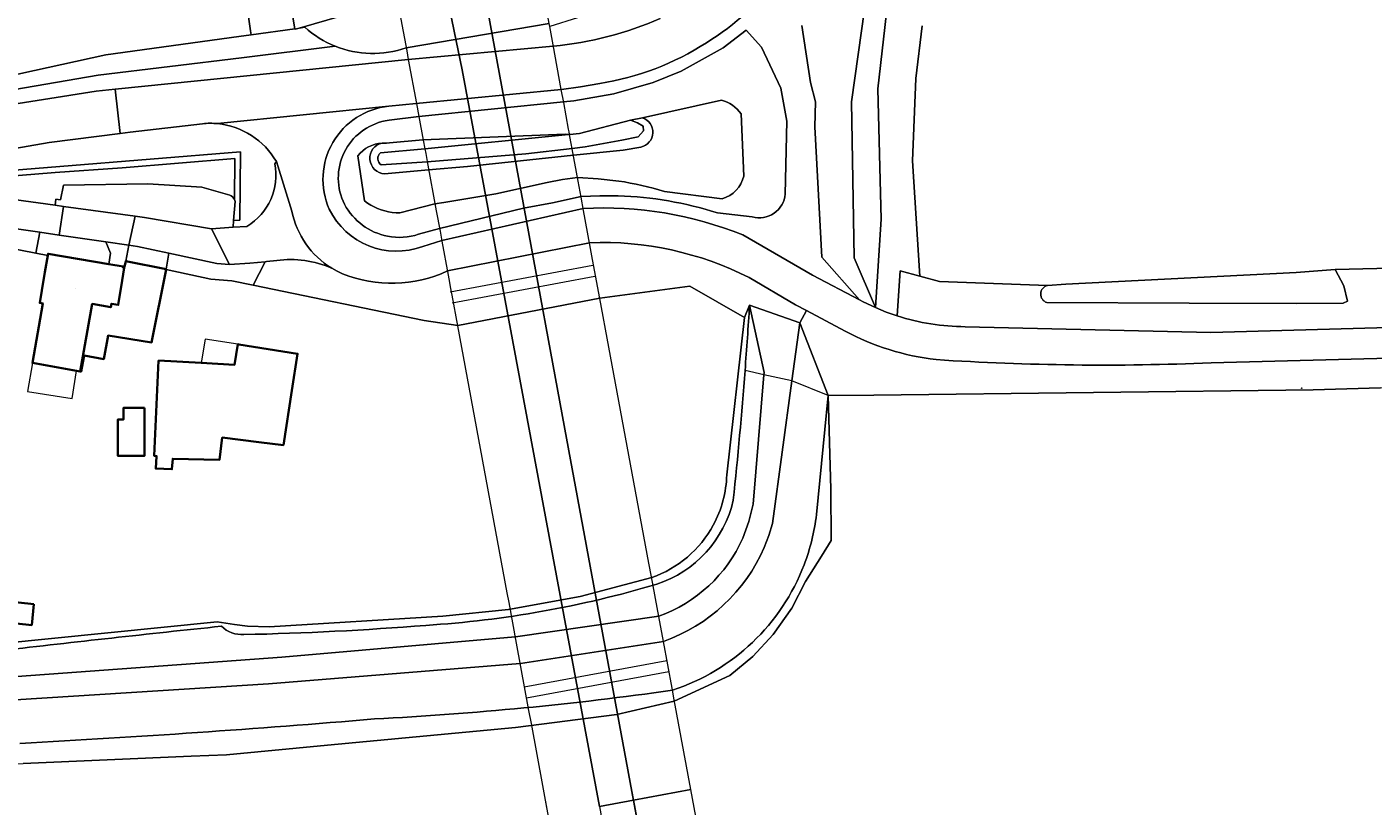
# Model space of a CAD drawing. Header units: metres. Extents: x 200176 to 205485, y 394066 to 399855.
# Tile 160 of 230: x 204292 to 204473, y 395805 to 395909. Entities that reach past the tile are written whole.
import ezdxf
from ezdxf.enums import TextEntityAlignment as Align

# ---------------------------------------------------------------- set-up
doc = ezdxf.new("R2010")
doc.units = ezdxf.units.M
doc.layers.get('0').update_dxf_attribs({"lineweight": 25})
for name, color, linetype, lineweight in [('B-WE-GR-BEPLANTING_CULTUUR_BOSPLANTSOEN-GV', 90, 'Continuous', 18), ('B-WE-GR-BOS_LOOF-GV', 40, 'Continuous', 13), ('B-WE-GR-BOUWLAND-GV', 80, 'Continuous', 13), ('B-WE-GR-GRAS-GV', 60, 'Continuous', 13), ('B-WE-GR-GROENVOORZIENING-GV', 80, 'Continuous', 18), ('B-WE-GR-HAAG-GV', 90, 'Continuous', 13), ('B-WE-GR-HOUTWAL-GV', 40, 'Continuous', 13), ('B-WE-GW-TALUD_KRUIN-G', 90, 'Continuous', 18), ('B-WE-IE-MEUBILAIR_WEGMEUBILAIR-S', 7, 'Continuous', 25), ('B-WE-IE-TERREINAFSCHEIDING_KUNSTMATIG_HEKWERK-G', 20, 'IE-TERREINAFSCHEIDING-KUNSTMATIG', 18), ('B-WE-KW-KUNSTWERK-GV', 170, 'Continuous', 18), ('B-WE-KW-KUNSTWERK_GELUIDSWERING_SCHERM-G', 170, 'Continuous', 18), ('B-WE-OG-BEBOUWING-GV', 7, 'Continuous', 35), ('B-WE-OG-BEBOUWING-T18', 10, 'Continuous', 18), ('B-WE-OG-BEBOUWING_LUIFEL-GV', 7, 'Continuous', 18), ('B-WE-OG-TERREIN_CULTUURSCHEIDING-GV', 7, 'Continuous', 18), ('B-WE-OG-TERREIN_ERF-GV', 7, 'Continuous', 18), ('B-WE-OG-TERREIN_ONBEGROEID-GV', 7, 'Continuous', 18), ('B-WE-OG-WATER-GV', 130, 'Continuous', 18), ('B-WE-OG-WATER_GREPPEL-GV', 160, 'Continuous', 18), ('B-WE-OG-WATER_SLOOT-GV', 120, 'Continuous', 18), ('B-WE-OG-WEG-GV', 7, 'Continuous', 18), ('B-WE-VH-VERHARDING_ASFALT-GV', 252, 'Continuous', 18), ('B-WE-VH-VERHARDING_BETONSTRAATSTEEN-GV', 252, 'Continuous', 18), ('B-WE-VH-VERHARDING_FUNDERING_ZAND-GV', 7, 'Continuous', 18)]:
    doc.layers.add(name, color=color, linetype=linetype, lineweight=lineweight)
doc.styles.add('NLCS-ISO-M20-T18', font='NLCS-ISO.ttf', dxfattribs={"height": 0.036})
doc.linetypes.add('IE-TERREINAFSCHEIDING-KUNSTMATIG', pattern='A,4,[82,NLCS.shx,S=0.75,R=90,X=0,Y=0],4,-2', length=10)

# ---------------------------------------------------------------- blocks, each defined once
blk = doc.blocks.new('SIE-WEG_ZITBANK-SO')
at = {"color": 0, "linetype": 'ByBlock', "lineweight": 18}
blk.add_lwpolyline([(-0.9, -1.6), (-0.9, -0.2), (1.1, -0.2), (1.1, -1.6), (1.3, -1.6), (1.3, -0.2), (1.5, 1.8), (1.3, 1.8), (1.1, 0), (-1.1, 0), (-1.1, -1.6)], close=True, dxfattribs=at)

msp = doc.modelspace()

# ---------------------------------------------------------------- linework, layer by layer
at = {"layer": 'B-WE-GR-BEPLANTING_CULTUUR_BOSPLANTSOEN-GV', "flags": 128}
msp.add_lwpolyline([(204293.154, 396118.978), (204312.579, 396013.37), (204312.527, 396012.112), (204310.933, 396011.669), (204328.276, 395909.164), (204328.29, 395909.08), (204328.851, 395909.244), (204342.002, 395913.095), (204341.904, 395913.614), (204341.475, 395915.926), (204337.433, 395936.861), (204335.451, 395948.034), (204333.313, 395960.083), (204333.145, 395960.974), (204327.685, 395989.956), (204319.643, 396033.732), (204310.51, 396083.276)], dxfattribs=at)
at = {"layer": 'B-WE-GR-BOS_LOOF-GV', "flags": 128}
msp.add_lwpolyline([(204321.433, 395915.181), (204322.306, 395908.879), (204322.403, 395908.35), (204328.276, 395909.164), (204310.933, 396011.669), (204281.712, 396006.454), (204281.934, 395992.577), (204284.672, 395983.271), (204289.964, 395971.337), (204297.994, 395946.964), (204313.689, 395963.889), (204317.305, 395939.976)], close=True, dxfattribs=at)
for points in [[(204343.195, 395906.583), (204362.395, 395909.88), (204361.152, 395916.622), (204360.58, 395916.517), (204354.646, 395915.424), (204353.513, 395915.215), (204348.547, 395914.3), (204342.002, 395913.095), (204328.851, 395909.244)], [(204328.851, 395909.244), (204329.586, 395909.346)]]:
    msp.add_lwpolyline(points, dxfattribs=at)
at = {"layer": 'B-WE-GR-BOS_LOOF-GV'}
for points in [[(204329.586, 395909.346, 0.0881099), (204333.679, 395906.817)], [(204333.679, 395906.817, 0.178647), (204343.195, 395906.583)]]:
    msp.add_lwpolyline(points, format="xyb", dxfattribs=at)
at = {"layer": 'B-WE-GR-BOUWLAND-GV', "flags": 128}
msp.add_lwpolyline([(204412.506, 395909.532), (204411.635, 395902.46), (204411.205, 395891.422), (204412.178, 395875.932), (204414.827, 395875.213), (204429.307, 395874.71), (204431.769, 395874.852), (204462.711, 395876.431), (204467.92, 395876.822), (204477.243, 395877.082)], dxfattribs=at)
at = {"layer": 'B-WE-GR-GRAS-GV', "flags": 128}
for points in [[(204265.026, 395896.184), (204265.109, 395895.895), (204269.057, 395898.219), (204273.687, 395899.235), (204302.893, 395905.646), (204320.748, 395908.121), (204322.403, 395908.35), (204322.306, 395908.879), (204321.433, 395915.181), (204317.305, 395939.976), (204313.689, 395963.889), (204297.994, 395946.964), (204289.964, 395971.337), (204284.672, 395983.271), (204281.934, 395992.577), (204281.712, 396006.454), (204279.201, 396006.001)], [(204396.32, 395909.578), (204397.491, 395901.942), (204398.147, 395899.362), (204398.07, 395896.004), (204399.031, 395878.482), (204404.079, 395872.744), (204404.577, 395872.482), (204406.201, 395871.715), (204403.349, 395878.407), (204403.016, 395899.337), (204405.63, 395918.145)], [(204391.288, 395839.534), (204391.907, 395841.111), (204392.409, 395842.729), (204395.001, 395861.88), (204396.056, 395869.676), (204389.309, 395872.048), (204391.272, 395863.017), (204391.247, 395862.716), (204389.779, 395845.345), (204389.226, 395843.018), (204388.393, 395840.776)], [(204398.3, 395843.936), (204399.885, 395859.916), (204396.056, 395869.676), (204395.001, 395861.88), (204392.409, 395842.729), (204391.907, 395841.111), (204391.288, 395839.534)], [(204474.003, 395860.974), (204464.979, 395860.683), (204406.016, 395859.968), (204399.885, 395859.916), (204400.203, 395847.338), (204400.252, 395840.449), (204398.957, 395838.369), (204396.829, 395834.951), (204394.974, 395831.378), (204392.498, 395827.846), (204389.766, 395824.893), (204386.653, 395822.344), (204379.186, 395818.891), (204371.48, 395817.093), (204357.902, 395815.367), (204332.635, 395812.98), (204319.101, 395811.702), (204314.336, 395811.495), (204291.778, 395810.512)], [(204377.128, 395830.295), (204377.11, 395830.292), (204357.883, 395827.536), (204357.825, 395827.531), (204326.525, 395824.804), (204290.958, 395822.215), (204265.731, 395820.379), (204264.661, 395820.337), (204264.758, 395822.641), (204256.811, 395822.754), (204256.886, 395821.043)], [(204259.084, 395803.264), (204263.187, 395803.231), (204263.726, 395803.231), (204263.477, 395804.875), (204264.395, 395816.418), (204264.538, 395817.437), (204324.713, 395821.234), (204358.491, 395823.931), (204358.553, 395823.936), (204377.736, 395826.917), (204377.753, 395826.92)], [(204377.753, 395826.92), (204377.736, 395826.917), (204358.553, 395823.936), (204358.491, 395823.931), (204324.713, 395821.234)], [(204324.713, 395821.234), (204264.538, 395817.437), (204264.395, 395816.418), (204263.477, 395804.875)]]:
    msp.add_lwpolyline(points, dxfattribs=at)
at = {"layer": 'B-WE-GR-GRAS-GV'}
for points in [[(204396.635, 395837.207, 0.0614042), (204398.3, 395843.936)], [(204388.393, 395840.776, -0.2050153), (204377.128, 395830.295)], [(204377.753, 395826.92, 0.2079339), (204391.288, 395839.534)], [(204391.288, 395839.534, -0.2079339), (204377.753, 395826.92)], [(204378.967, 395820.356, 0.2258814), (204396.635, 395837.207)], [(204338.966, 395816.502, 0.0221581), (204378.967, 395820.356)], [(204291.358, 395813.218, 0.0073486), (204338.966, 395816.502)]]:
    msp.add_lwpolyline(points, format="xyb", dxfattribs=at)
at = {"layer": 'B-WE-GR-GROENVOORZIENING-GV', "flags": 128}
for points in [[(204388.393, 395840.776), (204389.226, 395843.018), (204389.779, 395845.345), (204391.247, 395862.716), (204391.272, 395863.017), (204389.309, 395872.048)], [(204264.758, 395822.641), (204264.661, 395820.337), (204265.731, 395820.379), (204290.958, 395822.215), (204326.525, 395824.804), (204357.825, 395827.531), (204357.883, 395827.536), (204377.11, 395830.292), (204377.128, 395830.295)]]:
    msp.add_lwpolyline(points, dxfattribs=at)
at = {"layer": 'B-WE-GR-GROENVOORZIENING-GV'}
for points in [[(204389.309, 395872.048, -0.0035592), (204388.702, 395863.283)], [(204388.702, 395863.283, -0.0070465), (204387.129, 395845.867)], [(204387.129, 395845.867, -0.2633579), (204376.849, 395834.59)], [(204377.128, 395830.295, 0.2050153), (204388.393, 395840.776)], [(204376.849, 395834.59, -0.0564141), (204345.863, 395829.071)], [(204318.397, 395828.949, 0.0028097), (204288.979, 395825.704)], [(204321.419, 395827.831, -0.2111152), (204318.397, 395828.949)], [(204345.863, 395829.071, -0.0145555), (204321.419, 395827.831)]]:
    msp.add_lwpolyline(points, format="xyb", dxfattribs=at)
at = {"layer": 'B-WE-GR-HAAG-GV', "flags": 128}
for points in [[(204320.036, 395883.392), (204320.889, 395883.444), (204320.967, 395892.615), (204284.53, 395889.688), (204284.553, 395888.937), (204296.088, 395889.836), (204305.065, 395890.484), (204320.202, 395891.72), (204320.152, 395886.219)], [(204320.248, 395885.947), (204320.036, 395883.392)]]:
    msp.add_lwpolyline(points, dxfattribs=at)
at = {"layer": 'B-WE-GR-HAAG-GV'}
msp.add_lwpolyline([(204320.152, 395886.219, -0.0569247), (204320.248, 395885.947)], format="xyb", dxfattribs=at)
at = {"layer": 'B-WE-GR-HOUTWAL-GV', "flags": 128}
for points in [[(204322.403, 395908.35), (204320.748, 395908.121), (204302.893, 395905.646), (204273.687, 395899.235), (204269.057, 395898.219), (204265.109, 395895.895), (204265.341, 395895.087), (204274.162, 395897.504), (204280.713, 395899.299), (204301.865, 395902.904), (204321.098, 395905.27), (204333.679, 395906.817)], [(204329.586, 395909.346), (204328.851, 395909.244), (204328.29, 395909.08), (204328.276, 395909.164), (204322.403, 395908.35)]]:
    msp.add_lwpolyline(points, dxfattribs=at)
at = {"layer": 'B-WE-GR-HOUTWAL-GV'}
msp.add_lwpolyline([(204333.679, 395906.817, -0.0881099), (204329.586, 395909.346)], format="xyb", dxfattribs=at)
at = {"layer": 'B-WE-GW-TALUD_KRUIN-G', "flags": 128}
for points in [[(204396.32, 395909.578), (204397.491, 395901.942), (204398.147, 395899.362), (204398.07, 395896.004), (204399.031, 395878.482), (204404.079, 395872.744)], [(204394.092, 395886.955), (204394.308, 395896.749), (204393.52, 395901.197), (204390.9, 395906.671), (204388.871, 395908.965), (204385.784, 395906.602), (204380.143, 395903.477), (204376.35, 395901.94), (204371.087, 395900.433), (204365.736, 395899.48), (204364.351, 395899.347), (204364.336, 395899.345), (204344.888, 395897.36), (204340.916, 395896.87), (204340.655, 395896.832), (204340.395, 395896.784)], [(204265.341, 395895.087), (204274.162, 395897.504), (204280.713, 395899.299), (204301.865, 395902.904), (204321.098, 395905.27), (204333.679, 395906.817)], [(204344.882, 395881.561), (204347.686, 395882.328), (204358.941, 395885.07), (204362.836, 395885.782), (204366.68, 395886.619), (204366.705, 395886.624), (204369.191, 395886.739), (204371.679, 395886.726)], [(204384.996, 395884.425), (204389.671, 395883.904)], [(204388.393, 395840.776), (204389.226, 395843.018), (204389.779, 395845.345), (204391.247, 395862.716), (204391.272, 395863.017), (204389.309, 395872.048)], [(204396.056, 395869.676), (204395.001, 395861.88), (204392.409, 395842.729), (204391.907, 395841.111), (204391.288, 395839.534)], [(204264.661, 395820.337), (204265.731, 395820.379), (204290.958, 395822.215), (204326.525, 395824.804), (204357.825, 395827.531), (204357.883, 395827.536), (204377.11, 395830.292), (204377.128, 395830.295)], [(204377.753, 395826.92), (204377.736, 395826.917), (204358.553, 395823.936), (204358.491, 395823.931), (204324.713, 395821.234), (204264.538, 395817.437), (204264.395, 395816.418), (204263.477, 395804.875)]]:
    msp.add_lwpolyline(points, dxfattribs=at)
at = {"layer": 'B-WE-GW-TALUD_KRUIN-G'}
for points in [[(204340.395, 395896.784, 0.4959084), (204334.935, 395885.585)], [(204371.679, 395886.726, -0.070204), (204384.996, 395884.425)], [(204389.671, 395883.904, 0.4702821), (204394.092, 395886.955)], [(204334.935, 395885.585, 0.2262337), (204340.701, 395881.309)], [(204340.701, 395881.309, 0.1277323), (204344.882, 395881.561)], [(204377.128, 395830.295, 0.2050153), (204388.393, 395840.776)], [(204391.288, 395839.534, -0.2079339), (204377.753, 395826.92)]]:
    msp.add_lwpolyline(points, format="xyb", dxfattribs=at)
at = {"layer": 'B-WE-IE-TERREINAFSCHEIDING_KUNSTMATIG_HEKWERK-G', "flags": 128}
for points in [[(204388.618, 395870.407), (204381.302, 395874.602), (204369.229, 395872.985)], [(204350.162, 395869.342), (204369.194, 395872.978)], [(204369.194, 395872.978), (204369.229, 395872.985)], [(204388.618, 395870.407), (204386.252, 395849.28)], [(204391.247, 395862.716), (204388.702, 395863.283)], [(204395.001, 395861.88), (204391.247, 395862.716)], [(204399.885, 395859.916), (204395.001, 395861.88)], [(204400.203, 395847.338), (204399.885, 395859.916)], [(204400.252, 395840.449), (204400.203, 395847.338)], [(204398.957, 395838.369), (204400.252, 395840.449)], [(204396.829, 395834.951), (204398.957, 395838.369)], [(204366.574, 395832.957), (204376.168, 395835.486)], [(204394.974, 395831.378), (204396.829, 395834.951)], [(204356.963, 395831.186), (204366.574, 395832.957)], [(204324.806, 395828.883), (204348.116, 395830.299)], [(204348.116, 395830.299), (204356.963, 395831.186)], [(204392.498, 395827.846), (204394.974, 395831.378)], [(204317.818, 395829.559), (204288.447, 395826.596)], [(204320.139, 395829.202), (204317.818, 395829.559)], [(204320.139, 395829.202), (204321.912, 395828.976)], [(204321.912, 395828.976), (204324.806, 395828.883)], [(204389.766, 395824.893), (204392.498, 395827.846)], [(204386.653, 395822.344), (204389.766, 395824.893)], [(204379.186, 395818.891), (204386.653, 395822.344)], [(204371.48, 395817.093), (204379.186, 395818.891)], [(204357.902, 395815.367), (204371.48, 395817.093)], [(204332.635, 395812.98), (204357.902, 395815.367)], [(204319.101, 395811.702), (204332.635, 395812.98)], [(204291.778, 395810.512), (204314.336, 395811.495)], [(204314.336, 395811.495), (204319.101, 395811.702)]]:
    msp.add_lwpolyline(points, dxfattribs=at)
at = {"layer": 'B-WE-IE-TERREINAFSCHEIDING_KUNSTMATIG_HEKWERK-G'}
for points in [[(204384.439, 395842.527, 0.1177093), (204386.252, 395849.28)], [(204376.168, 395835.486, 0.1867054), (204384.439, 395842.527)]]:
    msp.add_lwpolyline(points, format="xyb", dxfattribs=at)
at = {"layer": 'B-WE-KW-KUNSTWERK-GV', "flags": 128}
for points in [[(204342.002, 395913.095), (204343.276, 395906.209), (204343.491, 395905.042), (204344.585, 395899.126), (204344.908, 395897.383), (204345.499, 395894.185), (204345.712, 395893.036), (204345.825, 395892.42), (204345.925, 395891.882), (204346.026, 395891.337), (204347.247, 395884.733), (204347.756, 395881.983), (204348.005, 395880.632), (204348.851, 395876.058), (204349.027, 395875.107), (204349.134, 395874.527), (204349.346, 395873.382), (204350.106, 395869.273), (204356.732, 395833.445), (204356.97, 395832.156), (204357.987, 395826.657), (204358.567, 395823.52), (204359.652, 395817.653), (204359.98, 395815.883), (204362.471, 395802.411)], [(204386.937, 395777.294), (204381.42, 395807.052), (204379.188, 395819.091), (204378.899, 395820.639), (204377.735, 395826.921), (204377.12, 395830.236), (204376.131, 395835.569), (204375.785, 395837.438), (204370.412, 395866.409), (204369.201, 395872.942), (204368.499, 395876.75), (204368.147, 395878.66), (204367.871, 395880.159), (204367.023, 395884.761), (204366.694, 395886.545), (204366.298, 395888.695), (204365.502, 395893.017), (204365.367, 395893.751), (204365.196, 395894.675), (204365.08, 395895.308), (204365.009, 395895.692), (204364.355, 395899.24), (204364.028, 395901.014), (204362.93, 395906.978), (204362.474, 395909.45)]]:
    msp.add_lwpolyline(points, dxfattribs=at)
at = {"layer": 'B-WE-KW-KUNSTWERK_GELUIDSWERING_SCHERM-G', "flags": 128}
for points in [[(204364.53, 395855.424), (204353.513, 395915.215)], [(204373.511, 395806.78), (204364.53, 395855.424)], [(204381.286, 395764.903), (204373.511, 395806.78)]]:
    msp.add_lwpolyline(points, dxfattribs=at)
at = {"layer": 'B-WE-OG-BEBOUWING-GV', "flags": 128}
for points in [[(204295.087, 395878.718), (204294.706, 395876.489), (204294.285, 395874.022), (204294.016, 395872.361), (204294.442, 395872.284), (204293.033, 395864.302), (204298.94, 395863.24), (204299.431, 395863.152), (204301.063, 395872.224), (204303.549, 395871.771), (204303.634, 395872.25), (204304.559, 395872.083), (204305.064, 395875.368), (204305.325, 395877.069), (204305.19, 395877.094), (204305.209, 395877.219), (204303.275, 395877.551), (204295.127, 395878.951)], [(204305.064, 395875.368), (204304.559, 395872.083), (204303.634, 395872.25), (204303.549, 395871.771), (204301.063, 395872.224), (204299.431, 395863.152), (204299.563, 395863.128), (204299.954, 395865.275), (204302.605, 395864.818), (204303.19, 395867.963), (204309.016, 395867.045), (204310.965, 395876.828), (204310.977, 395876.888), (204305.554, 395877.97), (204305.397, 395877.182), (204305.209, 395877.219), (204305.19, 395877.094), (204305.325, 395877.069)], [(204315.697, 395864.293), (204309.962, 395864.601), (204309.385, 395851.813), (204309.703, 395851.786), (204309.578, 395850.11), (204311.753, 395850.021), (204311.869, 395851.44), (204318.157, 395851.299), (204318.505, 395854.273), (204323.414, 395853.679), (204326.727, 395853.278), (204327.846, 395860.589), (204328.63, 395865.527), (204320.74, 395866.78), (204320.612, 395866.8), (204320.176, 395864.053)], [(204308.093, 395858.262), (204305.235, 395858.262), (204305.235, 395856.69), (204304.478, 395856.69), (204304.478, 395851.84), (204308.093, 395851.84)], [(204293.236, 395831.929), (204288.656, 395832.402), (204288.368, 395829.579), (204292.948, 395829.108)]]:
    msp.add_lwpolyline(points, close=True, dxfattribs=at)
at = {"layer": 'B-WE-OG-BEBOUWING_LUIFEL-GV', "flags": 128}
for points in [[(204320.176, 395864.053), (204320.612, 395866.8), (204316.206, 395867.499), (204315.697, 395864.293)], [(204293.033, 395864.302), (204292.357, 395860.47), (204298.366, 395859.538), (204298.94, 395863.24)]]:
    msp.add_lwpolyline(points, close=True, dxfattribs=at)
at = {"layer": 'B-WE-OG-TERREIN_CULTUURSCHEIDING-GV', "flags": 128}
for points in [[(204394.092, 395886.955), (204394.308, 395896.749), (204393.52, 395901.197), (204390.9, 395906.671), (204388.871, 395908.965), (204385.784, 395906.602), (204380.143, 395903.477), (204376.35, 395901.94), (204371.087, 395900.433), (204365.736, 395899.48), (204364.351, 395899.347), (204364.336, 395899.345), (204344.888, 395897.36), (204340.916, 395896.87), (204340.655, 395896.832), (204340.395, 395896.784)], [(204340.572, 395893.803), (204340.98, 395893.841), (204345.465, 395894.263), (204364.546, 395895.007), (204365.163, 395894.958), (204366.459, 395895.088), (204373.339, 395896.86), (204374.935, 395897.215), (204385.531, 395899.569)], [(204385.531, 395899.569), (204374.935, 395897.215)], [(204388.553, 395889.386), (204388.172, 395897.726)], [(204388.172, 395897.726), (204388.553, 395889.386)], [(204374.735, 395893.272), (204372.332, 395892.876), (204365.68, 395892.165), (204365.659, 395892.162), (204351.441, 395890.642), (204346.221, 395890.196), (204340.317, 395889.691)], [(204336.718, 395892.082), (204337.609, 395886.043)], [(204337.609, 395886.043), (204336.718, 395892.082)], [(204341.328, 395884.507), (204341.844, 395884.456), (204342.363, 395884.439), (204347.068, 395885.648), (204348.253, 395885.815), (204355.237, 395886.999), (204362.158, 395888.509), (204364.186, 395888.902), (204366.211, 395889.166), (204366.234, 395889.169), (204368.995, 395889.027), (204371.741, 395888.707)], [(204371.741, 395888.707), (204368.995, 395889.027), (204366.234, 395889.169), (204366.211, 395889.166), (204364.186, 395888.902), (204362.158, 395888.509), (204355.237, 395886.999), (204348.253, 395885.815), (204347.068, 395885.648), (204342.363, 395884.439), (204341.844, 395884.456), (204341.328, 395884.507)], [(204344.882, 395881.561), (204347.686, 395882.328), (204358.941, 395885.07), (204362.836, 395885.782), (204366.68, 395886.619), (204366.705, 395886.624), (204369.191, 395886.739), (204371.679, 395886.726)], [(204377.906, 395887.312), (204385.636, 395886.33)], [(204385.636, 395886.33), (204377.906, 395887.312)], [(204384.996, 395884.425), (204389.671, 395883.904)], [(204389.309, 395872.048), (204388.618, 395870.407), (204386.252, 395849.28)], [(204266.698, 395806.154), (204276.383, 395809.976), (204291.778, 395810.512), (204314.336, 395811.495), (204319.101, 395811.702), (204332.635, 395812.98), (204357.902, 395815.367), (204371.48, 395817.093), (204379.186, 395818.891), (204386.653, 395822.344), (204389.766, 395824.893), (204392.498, 395827.846), (204394.974, 395831.378), (204396.829, 395834.951), (204398.957, 395838.369), (204400.252, 395840.449), (204400.203, 395847.338), (204399.885, 395859.916), (204398.3, 395843.936)], [(204376.168, 395835.486), (204366.574, 395832.957), (204356.963, 395831.186), (204348.116, 395830.299), (204324.806, 395828.883), (204321.912, 395828.976), (204320.139, 395829.202), (204317.818, 395829.559)], [(204317.818, 395829.559), (204288.447, 395826.596), (204287.677, 395823.928)]]:
    msp.add_lwpolyline(points, dxfattribs=at)
at = {"layer": 'B-WE-OG-TERREIN_CULTUURSCHEIDING-GV'}
for points in [[(204388.172, 395897.726, 0.184249), (204385.531, 395899.569)], [(204385.531, 395899.569, -0.184249), (204388.172, 395897.726)], [(204340.395, 395896.784, 0.4959084), (204334.935, 395885.585)], [(204374.935, 395897.215, -0.7552363), (204374.735, 395893.272)], [(204339.979, 395893.81, 0.2190056), (204336.718, 395892.082)], [(204336.718, 395892.082, -0.2190056), (204339.979, 395893.81)], [(204340.317, 395889.691, -0.8823086), (204339.979, 395893.81)], [(204339.979, 395893.81, -0.0320964), (204340.572, 395893.803)], [(204371.741, 395888.707, -0.0370468), (204377.906, 395887.312)], [(204377.906, 395887.312, 0.0370468), (204371.741, 395888.707)], [(204385.636, 395886.33, 0.2666692), (204388.553, 395889.386)], [(204388.553, 395889.386, -0.2666692), (204385.636, 395886.33)], [(204337.609, 395886.043, 0.1306266), (204341.328, 395884.507)], [(204341.328, 395884.507, -0.1306266), (204337.609, 395886.043)], [(204371.679, 395886.726, -0.070204), (204384.996, 395884.425)], [(204389.671, 395883.904, 0.4702821), (204394.092, 395886.955)], [(204334.935, 395885.585, 0.2262337), (204340.701, 395881.309)], [(204340.701, 395881.309, 0.1277323), (204344.882, 395881.561)], [(204388.702, 395863.283, 0.0035592), (204389.309, 395872.048)], [(204387.129, 395845.867, 0.0070465), (204388.702, 395863.283)], [(204386.252, 395849.28, -0.1177093), (204384.439, 395842.527)], [(204376.849, 395834.59, 0.2633579), (204387.129, 395845.867)], [(204384.439, 395842.527, -0.1867054), (204376.168, 395835.486)], [(204398.3, 395843.936, -0.0614042), (204396.635, 395837.207)], [(204396.635, 395837.207, -0.2258814), (204378.967, 395820.356)], [(204345.863, 395829.071, 0.0564141), (204376.849, 395834.59)], [(204288.979, 395825.704, -0.0028097), (204318.397, 395828.949)], [(204318.397, 395828.949, 0.2111152), (204321.419, 395827.831)], [(204321.419, 395827.831, 0.0145555), (204345.863, 395829.071)], [(204378.967, 395820.356, -0.0221581), (204338.966, 395816.502)], [(204338.966, 395816.502, -0.0073486), (204291.358, 395813.218)]]:
    msp.add_lwpolyline(points, format="xyb", dxfattribs=at)
at = {"layer": 'B-WE-OG-TERREIN_ERF-GV', "flags": 128}
for points in [[(204322.675, 395874.732), (204319.801, 395875.324), (204316.988, 395875.526), (204310.965, 395876.828), (204309.016, 395867.045), (204303.19, 395867.963), (204302.605, 395864.818), (204299.954, 395865.275), (204299.563, 395863.128), (204299.431, 395863.152), (204298.94, 395863.24), (204293.033, 395864.302), (204294.442, 395872.284), (204294.016, 395872.361), (204294.285, 395874.022), (204294.706, 395876.489), (204295.087, 395878.718), (204293.463, 395879.033), (204285.444, 395880.591)], [(204386.252, 395849.28), (204388.618, 395870.407), (204381.302, 395874.602), (204369.229, 395872.985), (204369.194, 395872.978), (204350.162, 395869.342), (204345.618, 395870.007), (204322.675, 395874.732)], [(204287.677, 395823.928), (204288.447, 395826.596), (204317.818, 395829.559), (204320.139, 395829.202), (204321.912, 395828.976), (204324.806, 395828.883), (204348.116, 395830.299), (204356.963, 395831.186), (204366.574, 395832.957), (204376.168, 395835.486)]]:
    msp.add_lwpolyline(points, dxfattribs=at)
for points in [[(204318.157, 395851.299), (204311.869, 395851.44), (204311.753, 395850.021), (204309.578, 395850.11), (204309.703, 395851.786), (204309.385, 395851.813), (204309.962, 395864.601), (204315.697, 395864.293), (204320.176, 395864.053), (204320.612, 395866.8), (204320.74, 395866.78), (204328.63, 395865.527), (204327.846, 395860.589), (204326.727, 395853.278), (204323.414, 395853.679), (204318.505, 395854.273)], [(204308.093, 395858.262), (204308.093, 395851.84), (204304.478, 395851.84), (204304.478, 395856.69), (204305.235, 395856.69), (204305.235, 395858.262)], [(204293.236, 395831.929), (204292.948, 395829.108), (204288.368, 395829.579), (204288.656, 395832.402)]]:
    msp.add_lwpolyline(points, close=True, dxfattribs=at)
at = {"layer": 'B-WE-OG-TERREIN_ERF-GV'}
for points in [[(204384.439, 395842.527, 0.1177093), (204386.252, 395849.28)], [(204376.168, 395835.486, 0.1867054), (204384.439, 395842.527)]]:
    msp.add_lwpolyline(points, format="xyb", dxfattribs=at)
at = {"layer": 'B-WE-OG-TERREIN_ONBEGROEID-GV', "flags": 128}
for points in [[(204319.519, 395886.828), (204315.786, 395887.89), (204308.535, 395888.34), (204297.18, 395888.163), (204296.792, 395886.193), (204296.155, 395886.267), (204296.063, 395885.471)], [(204296.063, 395885.471), (204297.202, 395885.314), (204306.8, 395883.99), (204308.058, 395883.816), (204317.073, 395882.297), (204319.962, 395882.497), (204320.036, 395883.392), (204320.248, 395885.947)]]:
    msp.add_lwpolyline(points, dxfattribs=at)
at = {"layer": 'B-WE-OG-TERREIN_ONBEGROEID-GV'}
for points in [[(204320.152, 395886.219, 0.1770408), (204319.519, 395886.828)], [(204320.248, 395885.947, 0.0569247), (204320.152, 395886.219)]]:
    msp.add_lwpolyline(points, format="xyb", dxfattribs=at)
at = {"layer": 'B-WE-OG-WATER-GV', "flags": 128}
for points in [[(204373.339, 395896.86), (204366.459, 395895.088), (204365.163, 395894.958), (204365.144, 395894.956), (204364.566, 395894.898), (204345.693, 395893.037), (204339.769, 395892.49)], [(204339.854, 395890.897), (204346.018, 395891.288), (204359.253, 395892.365), (204365.508, 395893.092), (204367.232, 395893.292), (204372.148, 395894.179), (204374.358, 395894.659), (204375.071, 395895.466), (204375.045, 395896.074), (204374.283, 395896.542), (204373.339, 395896.86)], [(204349.111, 395873.853), (204368.267, 395877.418)], [(204349.385, 395872.378), (204368.542, 395875.943)], [(204359.07, 395820.801), (204378.213, 395824.342)], [(204359.343, 395819.326), (204378.486, 395822.867)]]:
    msp.add_lwpolyline(points, dxfattribs=at)
at = {"layer": 'B-WE-OG-WATER-GV'}
msp.add_lwpolyline([(204339.769, 395892.49, 0.5329466), (204339.854, 395890.897)], format="xyb", dxfattribs=at)
at = {"layer": 'B-WE-OG-WATER_GREPPEL-GV', "flags": 128}
for points in [[(204462.786, 395872.282), (204468.994, 395872.316), (204469.568, 395872.571), (204469.089, 395874.662), (204467.92, 395876.822), (204462.711, 395876.431), (204431.769, 395874.852), (204429.307, 395874.71)], [(204429.235, 395872.386), (204448.352, 395872.327), (204462.786, 395872.282)]]:
    msp.add_lwpolyline(points, dxfattribs=at)
at = {"layer": 'B-WE-OG-WATER_GREPPEL-GV'}
msp.add_lwpolyline([(204429.307, 395874.71, 0.7426921), (204429.235, 395872.386)], format="xyb", dxfattribs=at)
at = {"layer": 'B-WE-OG-WATER_SLOOT-GV', "flags": 128}
for points in [[(204374.935, 395897.215), (204373.339, 395896.86), (204374.283, 395896.542), (204375.045, 395896.074), (204375.071, 395895.466), (204374.358, 395894.659), (204372.148, 395894.179), (204367.232, 395893.292), (204365.508, 395893.092), (204359.253, 395892.365), (204346.018, 395891.288), (204339.854, 395890.897)], [(204339.769, 395892.49), (204345.693, 395893.037), (204364.566, 395894.898), (204365.144, 395894.956), (204365.163, 395894.958), (204364.546, 395895.007), (204345.465, 395894.263), (204340.98, 395893.841)], [(204340.317, 395889.691), (204346.221, 395890.196), (204351.441, 395890.642), (204365.659, 395892.162), (204365.68, 395892.165), (204372.332, 395892.876), (204374.735, 395893.272)], [(204340.98, 395893.841), (204340.572, 395893.803)]]:
    msp.add_lwpolyline(points, dxfattribs=at)
at = {"layer": 'B-WE-OG-WATER_SLOOT-GV'}
for points in [[(204374.735, 395893.272, 0.7552363), (204374.935, 395897.215)], [(204339.979, 395893.81, 0.8823086), (204340.317, 395889.691)], [(204340.572, 395893.803, 0.0320964), (204339.979, 395893.81)], [(204339.854, 395890.897, -0.5329466), (204339.769, 395892.49)]]:
    msp.add_lwpolyline(points, format="xyb", dxfattribs=at)
at = {"layer": 'B-WE-OG-WEG-GV', "flags": 128}
for points in [[(204405.63, 395918.145), (204403.016, 395899.337), (204403.349, 395878.407), (204406.201, 395871.715), (204406.974, 395883.615), (204406.543, 395901.073), (204407.865, 395912.874)], [(204369.2, 395913.546), (204366.212, 395910.616), (204362.474, 395909.45), (204362.395, 395909.88), (204343.195, 395906.583)], [(204388.385, 395881.469), (204397.77, 395876.07), (204404.079, 395872.744), (204399.031, 395878.482), (204398.07, 395896.004), (204398.147, 395899.362), (204397.491, 395901.942), (204396.32, 395909.578)], [(204340.395, 395896.784), (204340.655, 395896.832), (204340.916, 395896.87), (204344.888, 395897.36), (204364.336, 395899.345), (204364.351, 395899.347), (204365.736, 395899.48), (204371.087, 395900.433), (204376.35, 395901.94), (204380.143, 395903.477), (204385.784, 395906.602), (204388.871, 395908.965), (204390.9, 395906.671), (204393.52, 395901.197), (204394.308, 395896.749), (204394.092, 395886.955)], [(204333.679, 395906.817), (204321.098, 395905.27), (204301.865, 395902.904), (204280.713, 395899.299), (204274.162, 395897.504), (204265.341, 395895.087), (204265.573, 395894.281)], [(204343.473, 395905.038), (204362.961, 395906.808), (204362.974, 395906.809)], [(204280.33, 395897.441), (204301.582, 395900.781), (204304.119, 395901.039), (204343.473, 395905.038)], [(204369.187, 395901.816), (204366.622, 395901.375), (204364.043, 395901.019), (204364.027, 395901.017), (204344.56, 395899.121), (204340.874, 395898.765)], [(204315.876, 395896.411), (204306.147, 395895.258), (204304.824, 395895.091), (204295.258, 395893.882), (204289.629, 395892.894), (204284.019, 395891.799)], [(204320.152, 395886.219), (204320.202, 395891.72), (204305.065, 395890.484), (204296.088, 395889.836), (204284.553, 395888.937), (204284.53, 395889.688), (204320.967, 395892.615), (204320.889, 395883.444), (204320.036, 395883.392), (204319.962, 395882.497), (204321.828, 395882.627)], [(204325.578, 395891.038), (204325.781, 395891.314)], [(204283.758, 395887.793), (204284.921, 395887.009), (204296.063, 395885.471), (204296.155, 395886.267), (204296.792, 395886.193), (204297.18, 395888.163), (204308.535, 395888.34), (204315.786, 395887.89), (204319.519, 395886.828)], [(204266.147, 395887.395), (204266.142, 395887.394), (204262.636, 395886.361), (204261.601, 395884.903), (204261.281, 395884.329), (204261.247, 395883.673), (204261.349, 395880.769), (204261.344, 395880.587), (204273.394, 395880.714), (204285.444, 395880.591), (204293.463, 395879.033)], [(204371.679, 395886.726), (204369.191, 395886.739), (204366.705, 395886.624), (204366.68, 395886.619), (204362.836, 395885.782), (204358.941, 395885.07), (204347.686, 395882.328), (204344.882, 395881.561)], [(204345.452, 395879.942), (204347.985, 395880.719), (204366.975, 395885.023), (204367, 395885.029)], [(204389.671, 395883.904), (204384.996, 395884.425)], [(204293.463, 395879.033), (204294.007, 395881.834), (204283.969, 395883.291)], [(204367.821, 395880.43), (204348.745, 395876.636)], [(204367.85, 395880.436), (204367.821, 395880.43)], [(204325.822, 395878.048), (204324.435, 395877.902), (204324.268, 395877.884), (204322.675, 395874.732), (204345.618, 395870.007), (204350.162, 395869.342), (204369.194, 395872.978), (204369.229, 395872.985), (204381.302, 395874.602), (204388.618, 395870.407), (204389.309, 395872.048), (204396.056, 395869.676), (204396.937, 395871.331), (204395.485, 395872.104), (204389.258, 395875.756)], [(204334.672, 395876.258), (204333.928, 395876.613), (204333.21, 395877.019)], [(204477.243, 395877.082), (204467.92, 395876.822), (204469.089, 395874.662), (204469.568, 395872.571), (204468.994, 395872.316), (204462.786, 395872.282), (204448.352, 395872.327), (204429.235, 395872.386)], [(204429.307, 395874.71), (204414.827, 395875.213), (204412.178, 395875.932), (204409.528, 395876.652), (204409.135, 395870.609)], [(204402.154, 395868.552), (204396.937, 395871.331), (204396.056, 395869.676), (204399.885, 395859.916), (204406.016, 395859.968), (204464.979, 395860.683), (204474.003, 395860.974), (204543.557, 395862.228), (204572.108, 395862.449), (204575.742, 395862.477), (204579.539, 395862.506), (204590.647, 395862.411), (204597.292, 395861.162), (204622.609, 395858.331), (204678.605, 395850.983), (204736.848, 395845.206), (204740.475, 395844.086), (204740.775, 395845.444), (204743.655, 395845.815), (204765.477, 395846.605)], [(204418.271, 395869.162), (204451.221, 395868.363), (204551.535, 395871.203)], [(204552.173, 395866.947), (204451.282, 395864.306)]]:
    msp.add_lwpolyline(points, dxfattribs=at)
at = {"layer": 'B-WE-OG-WEG-GV'}
for points in [[(204393.569, 395916.352, -0.0914365), (204383.509, 395907.285)], [(204362.974, 395906.809, 0.0785161), (204377.313, 395910.523)], [(204343.195, 395906.583, -0.178647), (204333.679, 395906.817)], [(204383.509, 395907.285, -0.105479), (204369.187, 395901.816)], [(204340.874, 395898.765, 0.5084747), (204332.878, 395884.943)], [(204334.935, 395885.585, -0.4959084), (204340.395, 395896.784)], [(204317.866, 395896.414, 0.0487421), (204315.876, 395896.411)], [(204325.781, 395891.314, 0.2430412), (204317.866, 395896.414)], [(204321.828, 395882.627, 0.3133882), (204325.578, 395891.038)], [(204319.519, 395886.828, -0.1770408), (204320.152, 395886.219)], [(204384.996, 395884.425, 0.070204), (204371.679, 395886.726)], [(204394.092, 395886.955, -0.4702821), (204389.671, 395883.904)], [(204332.878, 395884.943, 0.3859507), (204345.452, 395879.942)], [(204340.701, 395881.309, -0.2262337), (204334.935, 395885.585)], [(204367, 395885.029, -0.1102677), (204388.385, 395881.469)], [(204344.882, 395881.561, -0.1277323), (204340.701, 395881.309)], [(204389.258, 395875.756, 0.1271579), (204367.85, 395880.436)], [(204333.21, 395877.019, 0.1360318), (204325.822, 395878.048)], [(204348.745, 395876.636, -0.205917), (204334.672, 395876.258)], [(204429.235, 395872.386, -0.7426921), (204429.307, 395874.71)], [(204409.135, 395870.609, 0.0762849), (204418.271, 395869.162)], [(204414.343, 395864.739, -0.0934611), (204402.154, 395868.552)], [(204451.282, 395864.306, -0.0267737), (204414.343, 395864.739)]]:
    msp.add_lwpolyline(points, format="xyb", dxfattribs=at)
at = {"layer": 'B-WE-VH-VERHARDING_ASFALT-GV', "flags": 128}
for points in [[(204369.157, 395804.733), (204373.731, 395805.598), (204373.511, 395806.78), (204364.53, 395855.424), (204353.513, 395915.215), (204353.412, 395915.761), (204352.19, 395915.534), (204348.437, 395914.837), (204348.547, 395914.3), (204350.73, 395903.642)], [(204393.713, 395740.49), (204388.616, 395768.238), (204388.297, 395769.96), (204387.729, 395773.022), (204386.937, 395777.294), (204381.42, 395807.052), (204373.731, 395805.598), (204381.286, 395764.903), (204391.968, 395707.235), (204399.592, 395708.586), (204397.319, 395720.857), (204393.717, 395740.47)], [(204373.731, 395805.598), (204369.157, 395804.733), (204386.835, 395706.273), (204391.968, 395707.235), (204381.286, 395764.903)]]:
    msp.add_lwpolyline(points, close=True, dxfattribs=at)
for points in [[(204353.513, 395915.215), (204364.53, 395855.424), (204373.511, 395806.78), (204373.731, 395805.598), (204381.42, 395807.052), (204379.188, 395819.091), (204378.899, 395820.639), (204377.735, 395826.921), (204377.12, 395830.236), (204376.131, 395835.569), (204375.785, 395837.438), (204370.412, 395866.409), (204369.201, 395872.942), (204368.499, 395876.75), (204368.147, 395878.66), (204367.871, 395880.159), (204367.023, 395884.761), (204366.694, 395886.545), (204366.298, 395888.695), (204365.502, 395893.017), (204365.367, 395893.751), (204365.196, 395894.675), (204365.08, 395895.308), (204365.009, 395895.692), (204364.355, 395899.24), (204364.028, 395901.014), (204362.93, 395906.978), (204362.474, 395909.45)], [(204342.002, 395913.095), (204343.276, 395906.209), (204343.491, 395905.042), (204344.585, 395899.126), (204344.908, 395897.383), (204345.499, 395894.185), (204345.712, 395893.036), (204345.825, 395892.42), (204345.925, 395891.882), (204346.026, 395891.337), (204347.247, 395884.733), (204347.756, 395881.983), (204348.005, 395880.632), (204348.851, 395876.058), (204349.027, 395875.107), (204349.134, 395874.527), (204349.346, 395873.382), (204350.106, 395869.273), (204356.732, 395833.445), (204356.97, 395832.156), (204357.987, 395826.657), (204358.567, 395823.52), (204359.652, 395817.653), (204359.98, 395815.883), (204362.282, 395803.433)], [(204369.157, 395804.733), (204350.73, 395903.642), (204348.547, 395914.3)], [(204266.147, 395887.395), (204266.962, 395887.624), (204269.661, 395888.381), (204272.968, 395889.265), (204276.285, 395890.108), (204280.146, 395890.979), (204284.019, 395891.799), (204289.629, 395892.894), (204295.258, 395893.882), (204304.824, 395895.091), (204304.119, 395901.039), (204301.582, 395900.781), (204280.33, 395897.441)], [(204340.874, 395898.765), (204317.866, 395896.414)], [(204325.781, 395891.314), (204327.862, 395884.671)], [(204366.975, 395885.023), (204347.985, 395880.719), (204345.452, 395879.942)], [(204367, 395885.029), (204366.975, 395885.023)], [(204409.135, 395870.609), (204407.654, 395871.125), (204406.201, 395871.715), (204404.577, 395872.482), (204404.079, 395872.744), (204397.77, 395876.07), (204388.385, 395881.469)], [(204348.745, 395876.636), (204367.821, 395880.43), (204367.85, 395880.436)], [(204333.21, 395877.019), (204333.928, 395876.613), (204334.672, 395876.258)], [(204389.258, 395875.756), (204395.485, 395872.104), (204396.937, 395871.331), (204402.154, 395868.552)], [(204551.535, 395871.203), (204451.221, 395868.363), (204418.271, 395869.162)], [(204451.282, 395864.306), (204552.173, 395866.947)]]:
    msp.add_lwpolyline(points, dxfattribs=at)
at = {"layer": 'B-WE-VH-VERHARDING_ASFALT-GV'}
for points in [[(204332.878, 395884.943, -0.5084747), (204340.874, 395898.765)], [(204317.866, 395896.414, -0.2430412), (204325.781, 395891.314)], [(204327.862, 395884.671, 0.2080102), (204333.21, 395877.019)], [(204345.452, 395879.942, -0.3859507), (204332.878, 395884.943)], [(204388.385, 395881.469, 0.1102677), (204367, 395885.029)], [(204367.85, 395880.436, -0.1271579), (204389.258, 395875.756)], [(204334.672, 395876.258, 0.205917), (204348.745, 395876.636)], [(204418.271, 395869.162, -0.0762849), (204409.135, 395870.609)], [(204402.154, 395868.552, 0.0934611), (204414.343, 395864.739)], [(204414.343, 395864.739, 0.0267737), (204451.282, 395864.306)]]:
    msp.add_lwpolyline(points, format="xyb", dxfattribs=at)
at = {"layer": 'B-WE-VH-VERHARDING_BETONSTRAATSTEEN-GV'}
for points in [[(204383.509, 395907.285, 0.0914365), (204393.569, 395916.352)], [(204377.313, 395910.523, -0.0785161), (204362.974, 395906.809)], [(204369.187, 395901.816, 0.105479), (204383.509, 395907.285)], [(204315.876, 395896.411, -0.0487421), (204317.866, 395896.414)], [(204325.578, 395891.038, -0.3133882), (204321.828, 395882.627)], [(204333.21, 395877.019, -0.2080102), (204327.862, 395884.671)], [(204325.822, 395878.048, -0.1360318), (204333.21, 395877.019)]]:
    msp.add_lwpolyline(points, format="xyb", dxfattribs=at)
at = {"layer": 'B-WE-VH-VERHARDING_BETONSTRAATSTEEN-GV', "flags": 128}
for points in [[(204362.974, 395906.809), (204362.961, 395906.808), (204343.473, 395905.038), (204304.119, 395901.039), (204304.824, 395895.091), (204306.147, 395895.258), (204315.876, 395896.411)], [(204317.866, 395896.414), (204340.874, 395898.765), (204344.56, 395899.121), (204364.027, 395901.017), (204364.043, 395901.019), (204366.622, 395901.375), (204369.187, 395901.816)], [(204327.862, 395884.671), (204325.781, 395891.314), (204325.578, 395891.038)], [(204321.828, 395882.627), (204319.962, 395882.497), (204317.073, 395882.297), (204319.496, 395877.52)], [(204319.496, 395877.52), (204322.212, 395877.668), (204324.268, 395877.884), (204324.435, 395877.902), (204325.822, 395878.048)]]:
    msp.add_lwpolyline(points, dxfattribs=at)
for points in [[(204297.202, 395885.314), (204296.063, 395885.471), (204284.921, 395887.009), (204283.969, 395883.291), (204294.007, 395881.834), (204296.618, 395881.455)], [(204302.901, 395880.544), (204305.992, 395880.095), (204306.8, 395883.99), (204297.202, 395885.314), (204296.618, 395881.455)], [(204317.073, 395882.297), (204308.058, 395883.816), (204306.8, 395883.99), (204305.992, 395880.095), (204307.121, 395879.931), (204311.326, 395879.024), (204317.798, 395877.629), (204319.496, 395877.52)], [(204305.992, 395880.095), (204302.901, 395880.544), (204303.529, 395879.032), (204303.275, 395877.551), (204305.209, 395877.219), (204305.397, 395877.182), (204305.554, 395877.97)], [(204324.268, 395877.884), (204322.212, 395877.668), (204319.496, 395877.52), (204317.798, 395877.629), (204311.326, 395879.024), (204310.977, 395876.888), (204310.965, 395876.828), (204316.988, 395875.526), (204319.801, 395875.324), (204322.675, 395874.732)]]:
    msp.add_lwpolyline(points, close=True, dxfattribs=at)
at = {"layer": 'B-WE-VH-VERHARDING_FUNDERING_ZAND-GV', "flags": 128}
for points in [[(204407.865, 395912.874), (204406.543, 395901.073), (204406.974, 395883.615), (204406.201, 395871.715), (204407.654, 395871.125), (204409.135, 395870.609), (204409.528, 395876.652), (204412.178, 395875.932), (204411.205, 395891.422), (204411.635, 395902.46), (204412.506, 395909.532)], [(204320.036, 395883.392), (204320.889, 395883.444), (204320.967, 395892.615), (204284.53, 395889.688), (204284.553, 395888.937), (204296.088, 395889.836), (204305.065, 395890.484), (204320.202, 395891.72), (204320.152, 395886.219)], [(204320.248, 395885.947), (204320.036, 395883.392)]]:
    msp.add_lwpolyline(points, dxfattribs=at)
at = {"layer": 'B-WE-VH-VERHARDING_FUNDERING_ZAND-GV'}
msp.add_lwpolyline([(204320.152, 395886.219, -0.0569247), (204320.248, 395885.947)], format="xyb", dxfattribs=at)
at = {"layer": 'B-WE-VH-VERHARDING_FUNDERING_ZAND-GV', "flags": 128}
for points in [[(204294.007, 395881.834), (204293.463, 395879.033), (204295.087, 395878.718), (204295.127, 395878.951), (204303.275, 395877.551), (204303.529, 395879.032), (204302.901, 395880.544), (204296.618, 395881.455)], [(204311.326, 395879.024), (204307.121, 395879.931), (204305.992, 395880.095), (204305.554, 395877.97), (204310.977, 395876.888)]]:
    msp.add_lwpolyline(points, close=True, dxfattribs=at)

# ---------------------------------------------------------------- block references
at = {"layer": 'B-WE-IE-MEUBILAIR_WEGMEUBILAIR-S', "xscale": 0.02, "yscale": 0.02, "zscale": 0.02}
msp.add_blockref('SIE-WEG_ZITBANK-SO', (204463.421, 395860.901), dxfattribs=at)

# ---------------------------------------------------------------- texts
at = {"layer": 'B-WE-OG-BEBOUWING-T18', "style": 'NLCS-ISO-M20-T18'}
for s, rotation, p in [('1a', 350.3, (204298.796, 395874.262)), ('1', 348.7, (204307.302, 395873.542))]:
    msp.add_text(s, height=0.036, rotation=rotation, dxfattribs=at).set_placement(p, align=Align.MIDDLE)

doc.saveas('drawing.dxf')
